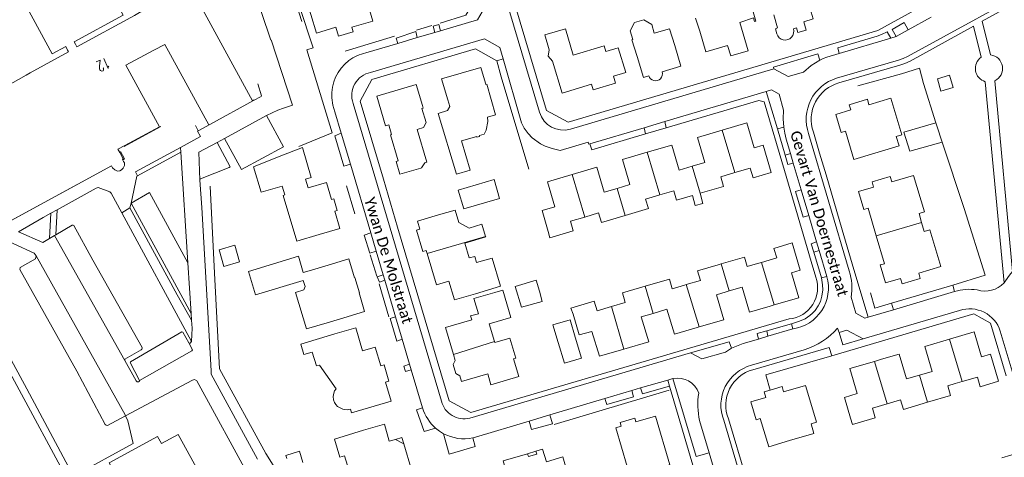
# Model space of a CAD drawing. Extents: x 177628 to 188968, y 384226 to 390673.
# Tile 148 of 256: x 183038 to 183264, y 386685 to 386785. Entities that reach past the tile are written whole.
import ezdxf

# ---------------------------------------------------------------- set-up
doc = ezdxf.new("R2010")
doc.units = 0
for name, color, linetype, lineweight in [('4502', 253, 'Continuous', 13), ('B-AF-RAST-GD', 253, 'HEKWERK', 13), ('B-GB-BOUW-GD', 14, 'Continuous', 13), ('B-VH-OVRG-GD', 8, 'Continuous', 13), ('B01_D', 14, 'Continuous', 9), ('B01_F', 14, 'Continuous', 9), ('B01_T', 14, 'Continuous', 9), ('B02_T', 14, 'Continuous', 9), ('B07_D', 14, 'Continuous', 9), ('B11_F', 14, 'Continuous', 9), ('B11_S', 14, 'Continuous', 9), ('B14_F', 14, 'Continuous', 9), ('T01_F', 253, 'Continuous', 9), ('T03_F', 253, 'Continuous', 9), ('T03_T', 253, 'Continuous', 9), ('T04_F', 253, 'HAAG', 9), ('T04_T', 253, 'HAAG', 9), ('T05_F', 253, 'Continuous', 9), ('T22_F', 253, 'Continuous', 9), ('V00_F', 8, 'Continuous', 9), ('V00_T', 8, 'Continuous', 9), ('Z06', 7, 'Continuous', 9)]:
    doc.layers.add(name, color=color, linetype=linetype, lineweight=lineweight)
doc.styles.add('Legend', font='calibri.ttf')
doc.styles.add('ROMANS', font='ROMANS.shx', dxfattribs={"oblique": 45})
doc.linetypes.add('HAAG', pattern='A,4,-1,[5,TOPOCAD.SHX,S=0.35,R=0,X=-0.35,Y=-0.35],-1', length=6)
doc.linetypes.add('HEKWERK', pattern='A,7,-1.5,[1,ProvNB.shx,S=0.75,R=0,X=0,Y=0],-1.5', length=10)

msp = doc.modelspace()

# ---------------------------------------------------------------- linework, layer by layer
at = {"layer": 'B-AF-RAST-GD', "flags": 128}
msp.add_lwpolyline([(183102.673, 386785.018), (183088.602, 386829.348), (183068.579, 386817.816), (183041.197, 386802.19), (183027.843, 386794.884), (182990.687, 386773.354), (182961.124, 386756.542), (182933.881, 386740.208), (182911.032, 386725.999), (182895.045, 386716.059), (182873.792, 386702.89), (182860.613, 386694.716)], dxfattribs=at)
at = {"layer": 'B-GB-BOUW-GD', "flags": 128}
for points in [[(183091.356, 386766.737), (183075.349, 386796.04), (183065.264, 386790.543), (183066.661, 386787.843), (183064.165, 386786.385), (183050.934, 386779.173), (183050.602, 386779.819), (183050.339, 386780.313), (183061.568, 386786.456), (183055.63, 386797.22), (183039.423, 386788.342), (183045.29, 386777.542), (183048.388, 386779.243), (183048.8, 386778.428), (183048.991, 386778.068), (183040.17, 386773.192), (183039.305, 386772.637), (183025.44, 386764.914)], [(183034.813, 386738.671), (183058.875, 386751.795), (183059.108, 386751.375), (183059.644, 386750.849), (183060.316, 386750.579), (183060.779, 386750.661), (183061.231, 386750.867), (183061.602, 386751.235), (183061.859, 386751.88), (183061.874, 386752.483), (183061.674, 386752.827), (183061.438, 386753.29), (183061.577, 386753.41), (183060.781, 386754.859), (183060.337, 386755.644), (183061.986, 386756.455), (183069.906, 386760.772), (183062.213, 386774.956), (183068.599, 386778.398), (183071.155, 386779.736), (183081.27, 386761.206)]]:
    msp.add_lwpolyline(points, dxfattribs=at)
at = {"layer": 'B-VH-OVRG-GD', "flags": 128}
msp.add_lwpolyline([(183088.126, 386799.604), (183091.146, 386793.782), (183095.532, 386780.732)], dxfattribs=at)
at = {"layer": 'B01_D', "linetype": 'Continuous'}
for points in [[(183215.75, 386783.35), (183216.462, 386783.536), (183216.776, 386782.488), (183218.673, 386783.053), (183218.124, 386784.963), (183220.271, 386785.617), (183219.354, 386788.682), (183222.138, 386789.497), (183220.734, 386794.296)], [(183194.214, 386782.822), (183195.619, 386778.024), (183200.585, 386779.478), (183201.32, 386777.103), (183205.321, 386778.299), (183203.415, 386784.82), (183206.547, 386785.822), (183206.783, 386785.026), (183207.08, 386785.118), (183205.676, 386789.917)], [(183163.356, 386783.36), (183158.561, 386781.942), (183159.589, 386778.466), (183159.313, 386777.006), (183160.361, 386775.914), (183162.566, 386768.548), (183169.31, 386770.566), (183169.648, 386769.284), (183174.819, 386770.822), (183174.339, 386772.438)], [(183211.585, 386783.314), (183211.92, 386782.17)], [(183188.427, 386779.503), (183189.843, 386774.708), (183185.553, 386773.44)], [(183182.464, 386772.541), (183181.223, 386772.164), (183179.806, 386776.959)], [(183199.359, 386760.029), (183205.028, 386761.718), (183206.747, 386755.95), (183208.753, 386756.541), (183210.605, 386750.301), (183206.451, 386749.067)], [(183192.438, 386751.698), (183195.391, 386752.569), (183193.69, 386758.339), (183199.359, 386760.029)], [(183175.193, 386746.587), (183178.149, 386747.47), (183176.435, 386753.231), (183182.111, 386754.909)], [(183182.111, 386754.909), (183187.788, 386756.587), (183189.485, 386750.827), (183192.438, 386751.698)], [(183164.857, 386749.79), (183170.535, 386751.468), (183172.238, 386745.705), (183175.193, 386746.587)], [(183159.362, 386736.699), (183157.925, 386741.488), (183160.874, 386742.372), (183159.18, 386748.112), (183164.857, 386749.79)], [(183211.272, 386732.811), (183215.431, 386734.043), (183217.278, 386727.807), (183215.264, 386727.205), (183216.978, 386721.447), (183211.295, 386719.779)], [(183200.281, 386722.797), (183198.012, 386722.127), (183199.718, 386716.387), (183194.035, 386714.714)], [(183200.97, 386723), (183200.281, 386722.797)], [(183210.38, 386719.511), (183205.631, 386718.117), (183203.919, 386723.87), (183200.97, 386723)], [(183193.57, 386714.577), (183188.361, 386713.044), (183186.648, 386718.782), (183183.475, 386717.851)], [(183211.295, 386719.779), (183210.38, 386719.511)], [(183176.763, 386709.631), (183171.103, 386707.961), (183169.408, 386713.703), (183166.466, 386712.871), (183165.105, 386717.682)], [(183183.475, 386717.851), (183180.748, 386717.051), (183182.455, 386711.311), (183176.763, 386709.631)], [(183194.035, 386714.714), (183193.57, 386714.577)], [(183244.725, 386703.624), (183247.667, 386704.494), (183245.968, 386710.239), (183250.082, 386711.457)], [(183250.082, 386711.457), (183251.644, 386711.92)], [(183251.644, 386711.92), (183257.33, 386713.604), (183259.034, 386707.862), (183261.036, 386708.448), (183262.877, 386702.219), (183258.707, 386700.972)], [(183234.396, 386706.805), (183235.969, 386707.269)], [(183235.969, 386707.269), (183240.07, 386708.477), (183241.766, 386702.748), (183244.725, 386703.624)], [(183228.885, 386693.716), (183227.462, 386698.51), (183230.409, 386699.384), (183228.722, 386705.133), (183234.396, 386706.805)], [(183210.353, 386700.192), (183209.01, 386699.792), (183209.381, 386698.484), (183205.917, 386697.502), (183207.133, 386693.375), (183208.105, 386693.652), (183210.049, 386687.159), (183214.839, 386688.593)], [(183219.958, 386696.445), (183218.552, 386701.243), (183213.482, 386699.757), (183213.159, 386701.029), (183210.353, 386700.192)], [(183263.649, 386684.626), (183267.818, 386685.851), (183269.638, 386679.623), (183267.64, 386679.022), (183269.327, 386673.282), (183263.648, 386671.616)]]:
    msp.add_lwpolyline(points, dxfattribs=at)
for centre, radius, start, end in [((183213.837, 386782.755), 2.004, 196.97049, 17.27701), ((183184.016, 386772.965), 1.609, 195.26604, 17.1874)]:
    msp.add_arc(centre, radius, start, end, dxfattribs=at)
at = {"layer": 'B01_F', "linetype": 'Continuous'}
msp.add_lwpolyline([(183178.172, 386782.88), (183178.775, 386780.843)], dxfattribs=at)
at = {"layer": 'B01_T', "linetype": 'Continuous'}
for points in [[(183106.013, 386782.335), (183110.531, 386783.68), (183111.131, 386781.665), (183114.461, 386782.646), (183114.152, 386783.698), (183118.972, 386785.114), (183117.665, 386789.558), (183118.711, 386789.866), (183117.254, 386794.819), (183108.558, 386792.261), (183107.155, 386797.033)], [(183103.469, 386790.984), (183106.013, 386782.335)], [(183211.24, 386786.523), (183212.09, 386783.54), (183211.585, 386783.314)], [(183193.23, 386785.75), (183194.214, 386782.822)], [(183172.603, 386778.121), (183172.197, 386779.405), (183165.054, 386777.299), (183163.356, 386783.36)], [(183188.427, 386779.503), (183187.209, 386783.342), (183183.745, 386782.315)], [(183179.806, 386776.959), (183178.571, 386780.782), (183178.775, 386780.843)], [(183175.468, 386778.972), (183177.16, 386773.277), (183174.339, 386772.438)], [(183136.219, 386767.014), (183134.807, 386771.811), (183143.829, 386774.466), (183144.906, 386770.786)], [(183251.669, 386772.649), (183248.852, 386771.821), (183249.678, 386769.011), (183252.494, 386769.839), (183251.669, 386772.649)], [(183130.042, 386751.259), (183125.246, 386749.846), (183124.376, 386752.798), (183124.86, 386752.941), (183123.094, 386758.934), (183123.323, 386759.001), (183122.668, 386761.222), (183121.939, 386761.008), (183119.933, 386767.816), (183128.996, 386770.486), (183130.409, 386765.69)], [(183145.197, 386770.592), (183147.249, 386763.568), (183145.406, 386763.028), (183145.434, 386761.982), (183145.1, 386759.979), (183144.643, 386759.093), (183143.512, 386758.756), (183143.575, 386758.545), (183142.962, 386758.362), (183142.899, 386758.573), (183139.401, 386757.53), (183141.402, 386750.822), (183138.22, 386749.873), (183134.045, 386763.874), (183136.172, 386764.508), (183136.679, 386765.451), (183136.219, 386767.014)], [(183144.906, 386770.786), (183144.983, 386770.524), (183145.197, 386770.592)], [(183081.493, 386761.322), (183091.534, 386766.8)], [(183091.431, 386766.988), (183091.534, 386766.8)], [(183228.954, 386764.649), (183228.588, 386765.875), (183232.753, 386767.121), (183233.108, 386765.864), (183238.158, 386767.354), (183240.64, 386758.923), (183239.407, 386758.562), (183240.034, 386756.363), (183229.604, 386753.291), (183227.705, 386759.792), (183226.694, 386759.49), (183225.488, 386763.614), (183228.954, 386764.649)], [(183130.409, 386765.69), (183130.59, 386765.076), (183130.303, 386764.991), (183131.254, 386761.77), (183130.644, 386760.588), (183129.206, 386760.164), (183131.421, 386752.666), (183130.962, 386752.489), (183130.208, 386751.308), (183130.042, 386751.259)], [(183081.49, 386761.327), (183081.493, 386761.322)], [(183061.85, 386756.275), (183070.226, 386760.845)], [(183061.48, 386753.207), (183061.859, 386753.414), (183060.949, 386755.081)], [(183106.654, 386735.974), (183111.445, 386737.404), (183110.268, 386741.349), (183110.804, 386741.487), (183110.009, 386744.167), (183109.481, 386744.015), (183108.318, 386747.937), (183104.117, 386746.7), (183103.542, 386748.73), (183104.837, 386749.111), (183102.798, 386756.04), (183097.5, 386753.913)], [(183091.587, 386751.535), (183097.5, 386753.913)], [(183034.967, 386738.75), (183058.879, 386751.789)], [(183106.654, 386735.974), (183101.488, 386734.441), (183098.355, 386744.972), (183098.776, 386745.097), (183098.166, 386747.146), (183093.322, 386745.705), (183091.587, 386751.535)], [(183202.277, 386750.236), (183199.006, 386749.267), (183199.659, 386747.063), (183194.297, 386745.476)], [(183206.451, 386749.067), (183205.801, 386751.279), (183202.277, 386750.236)], [(183234.793, 386735.674), (183232.914, 386742.039), (183231.923, 386741.748), (183230.714, 386745.864), (183234.186, 386746.853), (183233.823, 386748.129), (183237.981, 386749.37), (183238.349, 386748.123), (183243.394, 386749.61), (183245.877, 386741.189), (183244.634, 386740.807), (183245.234, 386738.756)], [(183185.005, 386745.122), (183188.214, 386746.072), (183188.867, 386743.868), (183192.492, 386744.941)], [(183177.05, 386740.37), (183182.388, 386741.95), (183181.735, 386744.154), (183185.005, 386745.122)], [(183134.085, 386740.494), (183137.916, 386741.632), (183138.776, 386738.737), (183141.13, 386737.469), (183144.102, 386738.352), (183144.93, 386735.565)], [(183167.747, 386740.013), (183170.934, 386740.957), (183171.586, 386738.752), (183177.05, 386740.37)], [(183131.506, 386731.616), (183131.29, 386732.342), (183130.528, 386732.115), (183129.077, 386736.989), (183129.843, 386737.218), (183129.293, 386739.067), (183134.085, 386740.494)], [(183159.362, 386736.699), (183159.741, 386735.246), (183165.117, 386736.837), (183164.464, 386739.041), (183167.747, 386740.013)], [(183234.793, 386735.674), (183236.68, 386729.283), (183235.701, 386728.994), (183236.907, 386724.875), (183240.396, 386725.853), (183240.745, 386724.656), (183244.917, 386725.906), (183244.548, 386727.133), (183249.614, 386728.627), (183247.092, 386737.065), (183245.841, 386736.68), (183245.234, 386738.756)], [(183144.93, 386735.565), (183144.97, 386735.431), (183140.181, 386734.008), (183141.194, 386730.598), (183142.439, 386730.968), (183142.866, 386729.532), (183146.42, 386730.587), (183148.355, 386724.074), (183142.608, 386722.367)], [(183208.364, 386729.554), (183211.922, 386730.608), (183211.272, 386732.811)], [(183102.961, 386725.423), (183092.009, 386722.127), (183090.387, 386727.519), (183101.875, 386730.986)], [(183101.875, 386730.986), (183102.997, 386727.256)], [(183108.718, 386728.953), (183113.511, 386730.373), (183114.794, 386726.047), (183114.902, 386726.079), (183115.934, 386722.593), (183115.828, 386722.562), (183117.107, 386718.248), (183112.313, 386716.827)], [(183142.608, 386722.367), (183137.815, 386720.94), (183136.522, 386725.284), (183133.647, 386724.428), (183131.506, 386731.616)], [(183199.083, 386729.214), (183204.483, 386730.805), (183205.133, 386728.598), (183207.499, 386729.298)], [(183207.499, 386729.298), (183208.364, 386729.554)], [(183104.884, 386727.816), (183108.718, 386728.953)], [(183191.099, 386724.465), (183194.332, 386725.417), (183193.682, 386727.623), (183198.447, 386729.027)], [(183198.447, 386729.027), (183199.083, 386729.214)], [(183181.642, 386724.078), (183187.207, 386725.717), (183187.857, 386723.51), (183190.694, 386724.346)], [(183147.061, 386722.667), (183148.887, 386723.208), (183150.75, 386716.883), (183145.785, 386715.421), (183146.968, 386711.403)], [(183173.889, 386719.396), (183177.066, 386720.332), (183176.416, 386722.538), (183181.642, 386724.078)], [(183190.694, 386724.346), (183191.099, 386724.465)], [(183147.061, 386722.667), (183142.265, 386721.252), (183143.292, 386717.77), (183141.499, 386717.241), (183141.751, 386716.387), (183135.727, 386714.61), (183137.569, 386708.369)], [(183165.105, 386717.682), (183164.56, 386719.047), (183169.931, 386720.629), (183170.581, 386718.422), (183173.889, 386719.396)], [(183112.313, 386716.827), (183108.477, 386715.69)], [(183123.23, 386697.631), (183121.935, 386701.996), (183122.706, 386702.225), (183121.588, 386705.987), (183120.825, 386705.761), (183119.54, 386710.09), (183116.664, 386709.236), (183115.095, 386714.522), (183110.302, 386713.099)], [(183102.449, 386710.745), (183110.302, 386713.099)], [(183106.704, 386705.943), (183106.018, 386705.739), (183105.072, 386708.928), (183103.156, 386708.36), (183102.449, 386710.745)], [(183146.968, 386711.403), (183147.051, 386711.121)], [(183137.569, 386708.369), (183137.975, 386706.993), (183137.475, 386706.066), (183138.09, 386703.993), (183139.002, 386703.45), (183139.398, 386702.132), (183145.418, 386703.905), (183146.155, 386701.387), (183152.576, 386703.288), (183151.362, 386707.388)], [(183254.53, 386702.15), (183258.051, 386703.188), (183258.707, 386700.972)], [(183246.575, 386697.377), (183251.887, 386698.951), (183251.228, 386701.176), (183252.974, 386701.691)], [(183252.974, 386701.691), (183254.53, 386702.15)], [(183238.861, 386697.503), (183240.394, 386697.955), (183241.05, 386695.74), (183246.575, 386697.377)], [(183123.23, 386697.631), (183114.122, 386694.929), (183113.856, 386695.827)], [(183219.958, 386696.445), (183221.05, 386692.79), (183219.798, 386692.421), (183220.449, 386690.213), (183214.839, 386688.593)], [(183228.885, 386693.716), (183229.337, 386692.269), (183234.548, 386693.813), (183233.889, 386696.038), (183237.27, 386697.034)], [(183237.27, 386697.034), (183238.861, 386697.503)], [(183181.045, 386677.671), (183185.835, 386679.105), (183184.881, 386682.29), (183187.285, 386682.999), (183183.983, 386694.201), (183179.487, 386692.88), (183179.238, 386693.747), (183175.87, 386692.756), (183176.122, 386691.892), (183174.874, 386691.527), (183177.508, 386682.597), (183172.712, 386681.18), (183174.129, 386676.385)], [(183124.197, 386688.851), (183122.775, 386688.447), (183121.673, 386692.319), (183116.864, 386690.95)], [(183112.517, 386685.045), (183111.444, 386684.728), (183110.202, 386688.925), (183116.864, 386690.95)], [(183126.146, 386687.783), (183125.684, 386689.298), (183124.197, 386688.851)], [(183126.146, 386687.783), (183124.197, 386688.851)], [(183120.391, 386676.358), (183125.192, 386677.756), (183124.316, 386680.761), (183127.888, 386681.8), (183126.146, 386687.783)], [(183164.121, 386680.013), (183162.723, 386684.813), (183158.911, 386683.704), (183158.049, 386686.569), (183156.525, 386686.12)], [(183154.609, 386685.556), (183148.959, 386683.887), (183150.376, 386679.092)], [(183156.525, 386686.12), (183154.609, 386685.556)], [(183156.525, 386686.12), (183156.726, 386685.449), (183154.807, 386684.885), (183154.609, 386685.556)]]:
    msp.add_lwpolyline(points, dxfattribs=at)
at = {"layer": 'B02_T', "linetype": 'Continuous'}
for points in [[(183084.9, 386758.09), (183088.811, 386750.922), (183098.477, 386756.194), (183094.567, 386763.363)], [(183094.567, 386763.363), (183084.9, 386758.09)], [(183138.66, 386746.228), (183139.94, 386741.888), (183148.17, 386744.315), (183146.89, 386748.655), (183138.66, 386746.228)], [(183151.774, 386724.061), (183156.569, 386725.477), (183157.305, 386722.984)], [(183153.19, 386719.265), (183151.774, 386724.061)], [(183161.638, 386711.17), (183160.429, 386715.215), (183164.367, 386716.392), (183165.576, 386712.347)], [(183161.638, 386711.17), (183163.07, 386706.379), (183167.008, 386707.556), (183165.576, 386712.347)]]:
    msp.add_lwpolyline(points, dxfattribs=at)
at = {"layer": 'B07_D', "linetype": 'Continuous'}
for points in [[(183202.277, 386750.236), (183199.359, 386760.029)], [(183185.005, 386745.122), (183182.111, 386754.909)], [(183194.297, 386745.476), (183192.438, 386751.698)], [(183167.747, 386740.013), (183164.857, 386749.79)], [(183177.05, 386740.37), (183175.193, 386746.587)], [(183234.793, 386735.674), (183245.234, 386738.756)], [(183131.506, 386731.616), (183144.93, 386735.565)], [(183211.295, 386719.779), (183208.364, 386729.554)], [(183199.083, 386729.214), (183200.97, 386723)], [(183183.475, 386717.851), (183181.642, 386724.078)], [(183194.035, 386714.714), (183191.099, 386724.465)], [(183176.763, 386709.631), (183173.889, 386719.396)], [(183254.53, 386702.15), (183251.644, 386711.92)], [(183137.569, 386708.369), (183146.968, 386711.403)], [(183234.396, 386706.805), (183237.27, 386697.034)], [(183244.725, 386703.624), (183246.575, 386697.377)]]:
    msp.add_lwpolyline(points, dxfattribs=at)
at = {"layer": 'B11_F', "linetype": 'Continuous'}
msp.add_lwpolyline([(183081.348, 386676.968), (183074.265, 386690), (183070.377, 386687.887), (183069.507, 386689.489), (183058.347, 386683.424), (183059.326, 386681.623), (183050.585, 386676.872), (183048.929, 386679.917), (183048.689, 386679.787), (183025.451, 386722.696)], dxfattribs=at)
at = {"layer": 'B11_S', "linetype": 'Continuous'}
for points in [[(183183.745, 386782.315), (183183.142, 386784.352), (183181.344, 386785.402), (183179.166, 386784.767), (183178.172, 386782.88)], [(183172.603, 386778.121), (183175.468, 386778.972)], [(183192.492, 386744.941), (183193.141, 386742.687), (183194.921, 386743.165), (183194.297, 386745.476)], [(183102.997, 386727.256), (183104.884, 386727.816)], [(183108.477, 386715.69), (183103.751, 386714.263), (183101.191, 386722.654), (183103.12, 386723.296), (183103.46, 386724.007), (183102.961, 386725.423)], [(183151.362, 386707.388), (183151.895, 386707.545), (183150.54, 386712.148), (183147.051, 386711.121)], [(183106.704, 386705.943), (183110.543, 386700.505), (183110.22, 386700.02), (183110.012, 386699.487), (183109.9, 386698.685), (183109.98, 386697.968), (183110.166, 386697.343), (183110.487, 386696.891), (183110.909, 386696.443), (183111.514, 386696.096), (183112.11, 386695.826), (183112.523, 386695.705), (183113.128, 386695.67), (183113.856, 386695.827)], [(183112.517, 386685.045), (183115.604, 386674.901), (183117.736, 386675.55)]]:
    msp.add_lwpolyline(points, dxfattribs=at)
at = {"layer": 'B14_F', "linetype": 'Continuous'}
for points in [[(183249.939, 386757.279), (183242.505, 386755.176), (183241.154, 386759.55), (183248.487, 386761.715)], [(183248.487, 386761.715), (183248.698, 386761.035), (183249.939, 386757.279)], [(183088.345, 386729.698), (183084.743, 386728.663), (183083.645, 386732.486), (183087.247, 386733.521), (183088.345, 386729.698)], [(183157.305, 386722.984), (183157.96, 386720.54), (183153.19, 386719.265)], [(183099.227, 386684.423), (183099.008, 386685.156), (183102.157, 386686.095), (183102.927, 386683.517)]]:
    msp.add_lwpolyline(points, dxfattribs=at)
at = {"layer": 'T01_F', "linetype": 'Continuous'}
msp.add_lwpolyline([(183102.08, 386788.703), (183105.258, 386778.97), (183103.864, 386778.502), (183109.632, 386759.411), (183102.013, 386756.226)], dxfattribs=at)
at = {"layer": 'T03_F', "linetype": 'Continuous'}
msp.add_lwpolyline([(183081.581, 386747.092), (183082.573, 386727.076), (183083.709, 386705.113), (183094.385, 386685.57)], dxfattribs=at)
at = {"layer": 'T03_T', "linetype": 'Continuous'}
msp.add_lwpolyline([(183121.433, 386748.722), (183124.702, 386737.7)], dxfattribs=at)
at = {"layer": 'T04_F', "linetype": 'HAAG'}
for points in [[(183134.469, 386784.62), (183140.369, 386786.472), (183143.07, 386791.07), (183139.502, 386802.833)], [(183129.057, 386783.014), (183132.538, 386784.07)], [(183112.626, 386778.196), (183123.952, 386781.674)], [(183148.496, 386772.245), (183147.538, 386775.935)], [(183230.56, 386770.188), (183240.624, 386772.979)], [(183148.496, 386772.245), (183154.855, 386751.01)], [(183245.681, 386770.782), (183248.487, 386761.715)], [(183249.939, 386757.279), (183254.985, 386741.999), (183259.818, 386726.635), (183252.383, 386724.349)], [(183112.938, 386747.219), (183114.853, 386740.718)], [(183119.919, 386726.437), (183118.367, 386731.339)], [(183122.709, 386717.048), (183120.483, 386724.631)], [(183238.308, 386720.198), (183234.427, 386719.057), (183233.493, 386722.596)], [(183160.731, 386692.26), (183187.19, 386700.209)]]:
    msp.add_lwpolyline(points, dxfattribs=at)
at = {"layer": 'T04_T', "linetype": 'HAAG'}
for points in [[(183219.821, 386729.809), (183213.656, 386750.752)], [(183147.499, 386696.799), (183164.438, 386701.802)]]:
    msp.add_lwpolyline(points, dxfattribs=at)
at = {"layer": 'T05_F', "linetype": 'Continuous'}
for points in [[(183245.681, 386770.782), (183244.756, 386774.244), (183240.624, 386772.979)], [(183224.568, 386708.091), (183209.368, 386703.7), (183210.353, 386700.192)], [(183094.385, 386685.57), (183099.167, 386677.982), (183116.017, 386653.815), (183119.991, 386643.844)]]:
    msp.add_lwpolyline(points, dxfattribs=at)
at = {"layer": 'T22_F', "linetype": 'Continuous'}
for points in [[(183132.883, 386783.916), (183134.167, 386784.335)], [(183124.409, 386781.198), (183128.878, 386782.696)], [(183112.371, 386751.734), (183110.294, 386758.733)], [(183118.322, 386731.698), (183117.048, 386735.86)], [(183120.523, 386725), (183120.036, 386726.242)], [(183124.521, 386711.475), (183122.961, 386716.661)], [(183126.516, 386704.43), (183126.149, 386705.704)], [(183129.077, 386695.626), (183130.823, 386690.669)], [(183155.513, 386691.082), (183160.326, 386692.447)], [(183142.537, 386687.23), (183136.546, 386685.415)]]:
    msp.add_lwpolyline(points, dxfattribs=at)
at = {"layer": 'V00_F', "linetype": 'Continuous'}
for points in [[(183133.26, 386782.501), (183132.883, 386783.916)], [(183134.549, 386782.882), (183134.167, 386784.335)], [(183242.126, 386783.079), (183241.189, 386784.747), (183238.412, 386783.201), (183239.343, 386781.547)], [(183129.235, 386781.311), (183128.878, 386782.696)], [(183238.138, 386781.188), (183237.33, 386782.614), (183236.027, 386781.991), (183235.002, 386781.623), (183225.931, 386778.931), (183226.254, 386777.656)], [(183094.567, 386763.363), (183097.149, 386764.644), (183098.436, 386765.048), (183100.543, 386765.783), (183095.642, 386780.798)], [(183124.737, 386779.981), (183124.409, 386781.198)], [(183211.261, 386774.129), (183211.147, 386774.543), (183221.335, 386777.567), (183221.777, 386776.116)], [(183092.533, 386770.68), (183093.384, 386767.908), (183093.288, 386767.785), (183091.534, 386766.8)], [(183081.493, 386761.322), (183078.853, 386759.889)], [(183162.111, 386755.348), (183160.218, 386755.818), (183158.662, 386756.345), (183157.544, 386756.871), (183155.639, 386758.268), (183154.732, 386759.226), (183153.841, 386760.444), (183153.218, 386761.675)], [(183186.5, 386760.551), (183186.141, 386761.981)], [(183078.853, 386759.889), (183078.71, 386759.811), (183079.347, 386758.561), (183074.75, 386756.047)], [(183078.853, 386759.889), (183078.208, 386761.089)], [(183111.732, 386759.291), (183110.294, 386758.733)], [(183181.382, 386760.569), (183181.737, 386759.136)], [(183213.811, 386754.261), (183212.061, 386760.31)], [(183079.241, 386748.538), (183078.962, 386754.949), (183083.169, 386757.161)], [(183079.241, 386748.538), (183079.363, 386748.826), (183085.941, 386751.444), (183086.189, 386751.596), (183083.169, 386757.161)], [(183083.169, 386757.161), (183084.9, 386758.09)], [(183074.75, 386756.047), (183064.429, 386750.39), (183064.891, 386749.52)], [(183064.891, 386749.52), (183074.869, 386754.924)], [(183074.75, 386756.047), (183074.869, 386754.924)], [(183074.869, 386754.924), (183076.472, 386729.481)], [(183215.044, 386754.641), (183213.811, 386754.261)], [(183113.838, 386752.187), (183112.371, 386751.734)], [(183213.811, 386754.261), (183214.441, 386752.083), (183215.697, 386752.433)], [(183063.45, 386743.24), (183064.716, 386749.425), (183064.891, 386749.52)], [(183092.448, 386684.319), (183081.853, 386703.869), (183081.841, 386704.586), (183079.7, 386742.215), (183079.241, 386748.538)], [(183046.376, 386741.668), (183055.405, 386746.686), (183055.803, 386746.801), (183058.529, 386745.827), (183058.831, 386745.543), (183061.282, 386741.003)], [(183063.45, 386743.24), (183067.634, 386745.697), (183076.472, 386729.481)], [(183219.254, 386740.403), (183217.985, 386739.98), (183216.224, 386745.922), (183217.509, 386746.304)], [(183063.45, 386743.24), (183063.126, 386742.097)], [(183077.209, 386717.785), (183063.45, 386743.24)], [(183037.493, 386736.582), (183043.212, 386739.909), (183044.943, 386740.871)], [(183044.676, 386735.078), (183044.943, 386740.871)], [(183044.943, 386740.871), (183046.376, 386741.668)], [(183046.115, 386735.922), (183046.376, 386741.668)], [(183063.126, 386742.097), (183061.282, 386741.003)], [(183061.282, 386741.003), (183077.272, 386711.387)], [(183063.126, 386742.097), (183074.033, 386722.14), (183077.304, 386716.274)], [(183044.676, 386735.078), (183043.092, 386734.149), (183037.493, 386736.582)], [(183061.935, 386707.033), (183061.987, 386707.281), (183065.72, 386709.443), (183065.915, 386709.631), (183065.988, 386709.811), (183065.965, 386709.988), (183054.636, 386730.111), (183050.239, 386738.031), (183050.064, 386738.179), (183049.88, 386738.13), (183046.115, 386735.922)], [(183118.534, 386736.347), (183117.048, 386735.86)], [(183041.604, 386731.068), (183041.113, 386731.662), (183031.684, 386736)], [(183045.818, 386735.748), (183044.676, 386735.078)], [(183046.115, 386735.922), (183045.818, 386735.748)], [(183061.935, 386707.033), (183045.818, 386735.748)], [(183220.415, 386731.938), (183219.831, 386733.871), (183221.064, 386734.28)], [(183119.77, 386732.18), (183118.322, 386731.698)], [(183221.638, 386732.339), (183220.415, 386731.938)], [(183222.212, 386725.994), (183220.415, 386731.938)], [(183041.604, 386731.068), (183041.432, 386730.418), (183037.869, 386728.392), (183037.829, 386727.908), (183050.906, 386704.507), (183057.477, 386692.294), (183057.67, 386692.141), (183057.971, 386692.059), (183062.139, 386694.279)], [(183041.604, 386731.068), (183062.047, 386694.507)], [(183024.461, 386728.037), (183039.459, 386700.458), (183050.187, 386680.414), (183063.905, 386687.867), (183062.626, 386693.092), (183062.139, 386694.279)], [(183076.472, 386729.481), (183077.209, 386717.785)], [(183121.392, 386726.705), (183120.036, 386726.242)], [(183121.764, 386725.449), (183120.523, 386725)], [(183215.323, 386715.473), (183217.112, 386716.037), (183218.406, 386716.625), (183219.484, 386717.32), (183220.143, 386717.862), (183220.717, 386718.533), (183221.44, 386719.575), (183221.946, 386720.598), (183222.261, 386721.784), (183222.495, 386723.249), (183222.449, 386724.446), (183222.212, 386725.994)], [(183222.212, 386725.994), (183223.407, 386726.357)], [(183077.209, 386717.785), (183077.304, 386716.274)], [(183077.304, 386716.274), (183077.421, 386714.418), (183077.272, 386711.387)], [(183124.245, 386717.077), (183122.961, 386716.661)], [(183209.592, 386713.814), (183207.393, 386713.178), (183207.716, 386711.925)], [(183215.323, 386715.473), (183209.592, 386713.814)], [(183209.592, 386713.814), (183209.891, 386712.566)], [(183215.614, 386714.251), (183215.323, 386715.473)], [(183076.689, 386711.052), (183075.302, 386713.518), (183075.107, 386713.57), (183063.284, 386706.708), (183063.177, 386706.536), (183065.341, 386702.406)], [(183125.781, 386711.894), (183124.521, 386711.475)], [(183065.341, 386702.406), (183077.4, 386709.228), (183077.541, 386709.485), (183076.689, 386711.052)], [(183077.272, 386711.387), (183076.97, 386711.011), (183076.689, 386711.052)], [(183065.341, 386702.406), (183065.314, 386702.241), (183065.138, 386702.112), (183064.97, 386702.073), (183064.814, 386702.084), (183064.562, 386702.356), (183061.935, 386707.033)], [(183126.149, 386705.704), (183127.476, 386706.175)], [(183127.858, 386704.884), (183126.516, 386704.43)], [(183062.139, 386694.279), (183077.501, 386702.502), (183077.976, 386702.619), (183078.521, 386702.356), (183091.142, 386679.164)], [(183130.467, 386696.069), (183129.077, 386695.626)], [(183062.139, 386694.279), (183062.047, 386694.507)], [(183159.724, 386694.481), (183160.326, 386692.447)], [(183133.439, 386691.428), (183130.823, 386690.669)], [(183155.513, 386691.082), (183154.945, 386693.049)], [(183136.546, 386685.415), (183135.272, 386690.159)], [(183141.997, 386689.201), (183142.537, 386687.23)]]:
    msp.add_lwpolyline(points, dxfattribs=at)
at = {"layer": 'V00_T', "linetype": 'Continuous'}
for points in [[(183157.331, 386764.115), (183145.366, 386804.447)], [(183134.549, 386782.882), (183143.087, 386785.408), (183145.224, 386789.064), (183144.017, 386793.021), (183141.988, 386799.933)], [(183274.282, 386794.717), (183241.993, 386776.945), (183240.969, 386776.473), (183239.874, 386776.107), (183225.674, 386771.94)], [(183261.084, 386777.312), (183259.169, 386785.07), (183275.645, 386794.2)], [(183246.745, 386789.304), (183235.172, 386782.922), (183163.945, 386761.872), (183158.955, 386764.497), (183151.615, 386789.244)], [(183258.92, 386776.787), (183257.148, 386783.959), (183242.572, 386775.922), (183241.361, 386775.371), (183240.199, 386774.964), (183226.215, 386770.891)], [(183247.409, 386785.994), (183242.126, 386783.079)], [(183133.26, 386782.501), (183129.235, 386781.311)], [(183134.549, 386782.882), (183133.26, 386782.501)], [(183242.126, 386783.079), (183239.343, 386781.547)], [(183124.737, 386779.981), (183117.414, 386777.815)], [(183148.188, 386779.062), (183144.652, 386780.995), (183118.492, 386773.311)], [(183129.235, 386781.311), (183124.737, 386779.981)], [(183238.138, 386781.188), (183226.254, 386777.656)], [(183239.343, 386781.547), (183238.138, 386781.188)], [(183147.538, 386775.935), (183142.593, 386778.693), (183118.777, 386771.645), (183116.114, 386766.654), (183121.433, 386748.722)], [(183148.95, 386776.461), (183148.188, 386779.062)], [(183226.254, 386777.656), (183223.406, 386776.81), (183222.581, 386776.488), (183221.777, 386776.116)], [(183148.95, 386776.461), (183147.538, 386775.935)], [(183153.218, 386761.675), (183148.95, 386776.461)], [(183221.777, 386776.116), (183219.786, 386774.905), (183218.019, 386773.387)], [(183211.261, 386774.129), (183164.467, 386760.261)], [(183218.019, 386773.387), (183214.531, 386772.342), (183211.261, 386774.129)], [(183264.174, 386724.883), (183259.854, 386771.165)], [(183266.123, 386727.499), (183262.059, 386771.387)], [(183209.497, 386768.91), (183186.141, 386761.981)], [(183209.497, 386768.91), (183210.68, 386769.255), (183212.429, 386768.298), (183213.479, 386764.604)], [(183212.061, 386760.31), (183209.497, 386768.91)], [(183109.539, 386767.453), (183109.772, 386765.789), (183110.28, 386764.188)], [(183114.479, 386766.166), (183134.803, 386697.642)], [(183213.656, 386750.752), (183209.017, 386766.51), (183207.767, 386766.869), (183186.5, 386760.551)], [(183110.28, 386764.188), (183111.732, 386759.291)], [(183213.479, 386764.604), (183213.38, 386762.651), (183213.503, 386760.7)], [(183186.141, 386761.981), (183181.382, 386760.569)], [(183111.732, 386759.291), (183113.838, 386752.187)], [(183181.382, 386760.569), (183168.908, 386756.868)], [(183181.737, 386759.136), (183169.36, 386755.459), (183168.908, 386756.868)], [(183186.5, 386760.551), (183181.737, 386759.136)], [(183213.503, 386760.7), (183212.061, 386760.31)], [(183215.044, 386754.641), (183214.076, 386757.915), (183213.732, 386759.296), (183213.503, 386760.7)], [(183219.233, 386759.232), (183228.56, 386727.632)], [(183220.331, 386759.568), (183221.772, 386754.68)], [(183168.908, 386756.868), (183168.686, 386756.803), (183168.513, 386757.253), (183162.111, 386755.348)], [(183215.044, 386754.641), (183215.697, 386752.433)], [(183221.772, 386754.68), (183223.242, 386749.696)], [(183113.838, 386752.187), (183118.534, 386736.347)], [(183215.697, 386752.433), (183217.509, 386746.304)], [(183223.242, 386749.696), (183226.966, 386737.068)], [(183217.509, 386746.304), (183219.254, 386740.403)], [(183219.254, 386740.403), (183221.064, 386734.28)], [(183118.534, 386736.347), (183119.77, 386732.18)], [(183124.702, 386737.7), (183136.552, 386697.748), (183141.529, 386695.036), (183147.499, 386696.799)], [(183226.966, 386737.068), (183229.662, 386727.925)], [(183221.064, 386734.28), (183221.638, 386732.339)], [(183119.77, 386732.18), (183121.392, 386726.705)], [(183221.638, 386732.339), (183223.407, 386726.357)], [(183220.888, 386726.186), (183219.821, 386729.809)], [(183229.662, 386727.925), (183232.897, 386716.956)], [(183266.123, 386727.499), (183265.458, 386726.667), (183264.536, 386725.32), (183264.174, 386724.883)], [(183121.392, 386726.705), (183121.764, 386725.449)], [(183121.764, 386725.449), (183124.245, 386717.077)], [(183223.407, 386726.357), (183223.427, 386726.29)], [(183238.308, 386720.198), (183252.383, 386724.349)], [(183252.811, 386722.845), (183238.777, 386718.695)], [(183252.383, 386724.349), (183252.811, 386722.845)], [(183229.004, 386721.536), (183230.076, 386717.877), (183232.191, 386716.747), (183232.897, 386716.956)], [(183231.805, 386711.962), (183253.971, 386718.506)], [(183238.777, 386718.695), (183232.897, 386716.956)], [(183238.777, 386718.695), (183238.308, 386720.198)], [(183124.245, 386717.077), (183125.781, 386711.894)], [(183164.438, 386701.802), (183176.706, 386705.426), (183214.79, 386716.569)], [(183224.568, 386708.091), (183257.227, 386717.709), (183261.028, 386715.623), (183264.651, 386703.448)], [(183215.614, 386714.251), (183209.891, 386712.566)], [(183215.694, 386714.275), (183215.614, 386714.251)], [(183225.894, 386714.473), (183226.224, 386713.435)], [(183231.805, 386711.962), (183228.016, 386713.988), (183226.224, 386713.435)], [(183263.303, 386713.776), (183275.216, 386673.841)], [(183125.781, 386711.894), (183127.476, 386706.175)], [(183207.716, 386711.925), (183204.19, 386710.886), (183201.504, 386709.803)], [(183209.891, 386712.566), (183207.716, 386711.925)], [(183231.805, 386711.962), (183227.081, 386710.571), (183226.224, 386713.435)], [(183201.504, 386709.803), (183200.985, 386711.324), (183192.095, 386708.766)], [(183192.095, 386708.766), (183194.712, 386707.39), (183200.11, 386708.943), (183201.504, 386709.803)], [(183206.093, 386705.901), (183218.192, 386709.463)], [(183224.568, 386708.091), (183223.993, 386709.966), (183206.4, 386704.877)], [(183141.291, 386693.759), (183177.045, 386704.344), (183192.095, 386708.766)], [(183127.476, 386706.175), (183127.858, 386704.884)], [(183127.858, 386704.884), (183130.467, 386696.069)], [(183180.606, 386700.68), (183186.87, 386702.499)], [(183188.037, 386702.838), (183186.87, 386702.499)], [(183186.87, 386702.499), (183187.268, 386701.127)], [(183196.36, 386685.774), (183193.334, 386684.895), (183188.037, 386702.838)], [(183178.583, 386700.092), (183180.606, 386700.68)], [(183180.606, 386700.68), (183181.015, 386699.295), (183187.268, 386701.127)], [(183199.765, 386658.752), (183187.268, 386701.127)], [(183159.724, 386694.481), (183172.389, 386698.277)], [(183172.389, 386698.277), (183172.847, 386696.883), (183178.963, 386698.674), (183178.583, 386700.092)], [(183172.389, 386698.277), (183178.583, 386700.092)], [(183154.945, 386693.049), (183159.724, 386694.481)], [(183200.786, 386693.564), (183212.96, 386652.591), (183271.622, 386669.801), (183273.856, 386672.514), (183269.929, 386685.711)], [(183133.439, 386691.428), (183134.319, 386690.741), (183135.272, 386690.159)], [(183154.945, 386693.049), (183142.621, 386689.355), (183141.997, 386689.201)], [(183194.168, 386693.201), (183196.36, 386685.774)], [(183272.145, 386668.19), (183212.334, 386650.641), (183199.716, 386693.232)], [(183196.36, 386685.774), (183199.386, 386675.525)]]:
    msp.add_lwpolyline(points, dxfattribs=at)
for centre, radius, start, end in [((183119.551, 386768.03), 10.016, 102.32192, 127.14098), ((183260.71, 386774.208), 3.127, 295.56621, 83.12313), ((183119.552, 386768.014), 10.029, 127.09062, 183.20726), ((183260.741, 386774.201), 3.163, 125.15655, 253.7086), ((183119.579, 386768.001), 5.42, 101.56639, 199.79199), ((183228.537, 386762.503), 9.862, 106.87384, 199.37018), ((183228.518, 386762.504), 8.697, 105.35311, 199.72958), ((183162.835, 386765.772), 5.748, 196.75692, 286.49803), ((183215.986, 386723.652), 13.189, 350.7681, 17.56342), ((183214.079, 386723.762), 7.228, 275.64434, 19.59928), ((183214.287, 386723.676), 9.506, 278.51055, 15.9578), ((183256.227, 386712.291), 11.093, 80.91758, 107.93579), ((183259.804, 386728.876), 5.92, 252.03372, 317.58263), ((183256.303, 386711.537), 7.349, 17.7378, 108.50512), ((183213.484, 386725.126), 16.355, 286.72972, 319.3567), ((183208.58, 386696.71), 9.522, 105.14102, 201.42176), ((183208.679, 386696.697), 8.492, 105.56762, 201.64718), ((183189.115, 386697.839), 5.114, 18.56026, 102.17305), ((183209.666, 386696.844), 15.92, 170.51806, 193.22961), ((183139.945, 386698.866), 9.882, 196.4432, 228.8261), ((183139.933, 386698.851), 5.27, 193.26227, 284.93758), ((183139.943, 386698.868), 9.883, 241.79196, 281.99317)]:
    msp.add_arc(centre, radius, start, end, dxfattribs=at)

# ---------------------------------------------------------------- texts
at = {"layer": '4502', "style": 'ROMANS', "width": 0.68}
msp.add_text('12', height=2.5, rotation=202.80408, dxfattribs=at).set_placement((183057.871, 386776.793, 25.017))
at = {"layer": 'Z06', "linetype": 'Continuous', "style": 'Legend'}
for s, rotation, p in [('Gevart Van Doernestraat', 286.31519, (183214.951, 386759.446)), ('Ywan De Molstraat', 287.2207, (183116.99, 386744.076))]:
    msp.add_text(s, height=2.5, rotation=rotation, dxfattribs=at).set_placement(p)

doc.saveas('drawing.dxf')
